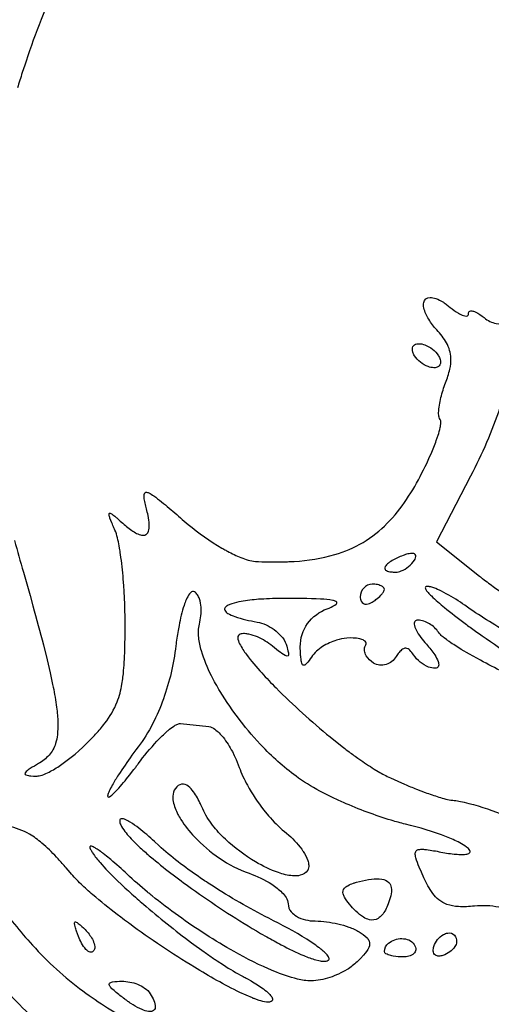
# Model space of a CAD drawing. Header units: millimetres. Extents: x 24.5 to 115.3, y 14.1 to 105.4.
# Tile 6 of 15: x 67.4 to 78.4, y 27.6 to 50.8. Entities that reach past the tile are written whole.
import ezdxf

# ---------------------------------------------------------------- set-up
doc = ezdxf.new("R2010")
doc.units = ezdxf.units.MM
doc.layers.add('Default', color=2, linetype='Continuous')

msp = doc.modelspace()

# ---------------------------------------------------------------- linework, layer by layer
at = {"layer": 'Default'}
for p, q in [((76.62483, 42.87083), (76.62483, 42.87083)), ((77.94303, 40.04443), (77.14457, 38.4992)), ((77.14457, 38.4992), (78.1547, 37.6932)), ((76.62283, 38.06982), (76.62283, 38.06982)), ((75.91927, 37.38415), (75.91927, 37.38415)), ((69.00967, 33.84477), (69.00967, 33.84477)), ((75.10122, 29.99525), (75.10122, 29.99525)), ((73.20686, 29.66556), (73.20686, 29.66556)), ((68.74075, 29.24143), (68.74075, 29.24143)), ((77.08344, 29.00666), (77.08344, 29.00666)), ((75.91927, 28.88417), (75.91927, 28.88417)), ((69.83089, 27.76588), (69.83089, 27.76588))]:
    msp.add_line(p, q, dxfattribs=at)
for points in [[(74.43761, 58.23328, 0.05990545), (72.04927, 56.74974, 0.04409548), (70.52903, 55.29072, 0.03087226), (69.56403, 54.04017, 0.03843802), (68.392, 51.98351, 0.00530899), (68.26721, 51.71503, 0.02589668), (67.51397, 49.78527)], [(67.51397, 49.78527), (67.48385, 49.69445), (67.45416, 49.60427), (67.42494, 49.51471, 0.00609598), (67.31126, 49.1587, 0.01227986)], [(77.15199, 43.47647, -0.05055365), (76.96136, 43.72563, -0.08817509), (76.84665, 43.99351, -0.1068398), (76.84444, 44.11758, -0.3755827), (76.99297, 44.23701, -0.09114039), (77.12499, 44.21367, -0.04845057), (77.30367, 44.12403, -0.03187607), (77.38598, 44.06723), (77.46468, 44.00538)], [(77.46468, 44.00538, 0.04700547), (77.65775, 43.86765, 0.05165747), (77.77436, 43.81305, 0.09170496), (77.84727, 43.80228, 0.4357662), (77.89483, 43.8586)], [(77.89483, 43.8586, -0.2963285), (77.92493, 43.91671, -0.1354617), (77.97329, 43.92292, -0.08381779), (78.05347, 43.89964, -0.06178295), (78.26247, 43.76371)], [(78.26247, 43.76371, 0.131709), (78.54449, 43.62769, 0.08246619), (78.77596, 43.62716, 0.03046587), (78.94452, 43.66556, 0.03104554), (79.18726, 43.75638, 0.02047897), (79.42074, 43.86877)], [(77.35643, 42.23376, 0.0354336), (77.45535, 42.5553, 0.05991357), (77.48075, 42.80842, 0.1206994), (77.37756, 43.1726, 0.05795991), (77.15199, 43.47647)], [(76.62483, 42.87083, -0.059924), (76.58532, 42.9563, -0.09279707), (76.57591, 43.02926, -0.2364), (76.62761, 43.12496, -0.1516011), (76.73264, 43.15305)], [(76.73264, 43.15305, -0.09360436), (76.8689, 43.12625, -0.157465), (77.18928, 42.87083)], [(77.08147, 42.58861, -0.09424601), (76.94521, 42.61541, -0.1575573), (76.62483, 42.87083)], [(77.18928, 42.87083, -0.06150134), (77.22881, 42.78536, -0.09327478), (77.2382, 42.71239, -0.2368318), (77.1865, 42.6167, -0.151727), (77.08147, 42.58861)], [(77.22698, 41.37497, -0.1159988), (77.20174, 41.42591, -0.04624749), (77.19205, 41.52968, -0.05672197), (77.24723, 41.88799, -0.02961648), (77.35643, 42.23376)], [(78.74566, 42.15969, -0.03457117), (78.72938, 42.01812, -0.03053905), (78.66467, 41.75966, -0.01622876), (78.63017, 41.64844, -0.02166003), (78.31683, 40.83344, -0.01872973), (77.94303, 40.04443)], [(76.80189, 40.11906, 0.02406882), (77.07877, 40.72523, 0.00997275), (77.13832, 40.88212), (77.17895, 41.00171, 0.03157571), (77.22887, 41.18498, 0.03562504), (77.2377, 41.23227, 0.05786956), (77.24461, 41.30455), (77.24192, 41.34128, 0.1414862), (77.22698, 41.37497)], [(72.89521, 38.04181), (72.96924, 38.03838, 0.01567744), (73.55272, 38.03205, 0.00686512), (73.68101, 38.03656), (73.8052, 38.04335, 0.05561197), (74.75507, 38.20204, 0.1300878), (75.98806, 38.93675, 0.04899375), (76.44013, 39.4968, 0.03045526), (76.80189, 40.11906)], [(70.33952, 39.2725, -0.02215244), (70.30569, 39.41135, -0.04587512), (70.28226, 39.54976, -0.02524272), (70.28078, 39.58094, -0.1068063), (70.28954, 39.63729, -0.2636216), (70.32318, 39.66485, -0.1356373), (70.39362, 39.64971, -0.03786216), (70.50804, 39.58226, -0.02029177), (70.87151, 39.29384, -0.0047818), (71.22243, 38.99027)], [(69.59788, 38.77861, -0.00403931), (69.57636, 38.82701, -0.00796537), (69.52602, 38.94444), (69.48277, 39.0577, -0.06296583), (69.46326, 39.13089, -0.1275339), (69.46466, 39.16586, -0.3774134), (69.48542, 39.17544, -0.08767185), (69.55248, 39.13916, -0.00530832), (69.59741, 39.1039, -0.02755905), (69.66214, 39.04792), (69.7253, 38.99027)], [(69.7253, 38.99027, 0.03089388), (69.96647, 38.78888, 0.03143127), (70.07851, 38.71632, 0.06886642), (70.19487, 38.66543, 0.1465727), (70.30343, 38.66185, 0.1860667), (70.36897, 38.71684, 0.1141859), (70.40151, 38.85504, 0.04933604), (70.38451, 39.06585), (70.37504, 39.11792, 0.01458493), (70.33952, 39.2725)], [(71.22243, 38.99027, 0.04183736), (72.003, 38.41757), (72.10754, 38.35532, 0.01076799), (72.15379, 38.32887, 0.01806577), (72.19744, 38.30454, 0.02595507), (72.23859, 38.28219, 0.02782832), (72.55589, 38.13185, 0.02650886), (72.72213, 38.07397, 0.05419552), (72.89521, 38.04181)], [(69.83817, 36.45533, 0.02173656), (69.79472, 37.62486, 0.0134383), (69.73034, 38.20752, 0.01336939), (69.70734, 38.35244), (69.69765, 38.40672, 0.01751723), (69.65726, 38.59525, 0.04854848), (69.59788, 38.77861)], [(67.24353, 38.53306, 0.00401291), (67.45016, 37.79142)], [(76.35727, 38.18074, 0.04142507), (76.10048, 38.06115, 0.04658647), (75.99007, 37.98347, 0.05894785), (75.95072, 37.94122, 0.1064993), (75.92923, 37.89528, 0.3379735), (75.96732, 37.82784, 0.09734219), (76.07398, 37.79717, 0.04226203), (76.18484, 37.79083)], [(76.62283, 38.06982, 0.07749386), (76.65118, 38.12756, 0.1399403), (76.65649, 38.18273, 0.325507), (76.58874, 38.2293, 0.07409669), (76.4705, 38.21697, 0.04118249), (76.35727, 38.18074)], [(76.18484, 37.79083, 0.08863552), (76.3164, 37.8183, 0.1548791), (76.62283, 38.06982)], [(67.45016, 37.79142), (67.60676, 37.2401), (67.67454, 36.99751, -0.00370513), (67.91991, 36.08334), (68.00706, 35.73413), (68.07922, 35.42516), (68.13772, 35.1516, -0.02145502), (68.14979, 35.09101, -0.0179751), (68.22843, 34.61839, -0.02962017), (68.259, 34.25348, -0.0373523), (68.24847, 33.97499, -0.05572907), (68.20557, 33.76872, -0.1071071), (68.05251, 33.49329, -0.07909646), (67.80539, 33.29788)], [(78.1547, 37.6932, 0.01631673), (78.2253, 37.63773, 0.00702564), (78.50468, 37.43061, 0.03196556), (80.57594, 36.15526)], [(75.63705, 37.50861, 0.210337), (75.43446, 37.41729, 0.1855038), (75.35484, 37.20973)], [(75.91927, 37.38415, 0.2461579), (75.87206, 37.45286, 0.08660338), (75.75832, 37.49646, 0.05193451), (75.63705, 37.50861)], [(77.80803, 37.01181, 0.02863493), (77.37318, 37.28457), (77.2579, 37.34429, 0.03807651), (77.07819, 37.4213, 0.02191832), (76.98232, 37.44822, 0.03817696), (76.95719, 37.45198), (76.93803, 37.45323, 0.1981395), (76.8833, 37.43782)], [(71.46677, 37.32853, 0.2263806), (71.41555, 37.33554, 0.1486829), (71.34804, 37.28052, 0.05872944), (71.27073, 37.141, 0.00911966), (71.22145, 37.01099, 0.03508398), (71.10234, 36.53962), (71.08049, 36.41995, 0.01020252), (71.0521, 36.23979, 0.0149712), (71.02844, 36.05902)], [(71.58054, 36.57156, 0.07960178), (71.61893, 36.96437, 0.06809381), (71.58126, 37.16253, 0.04355151), (71.53786, 37.25504, 0.1132753), (71.46677, 37.32853)], [(75.63705, 37.08527, 0.03286702), (75.72296, 37.1443, 0.04679026), (75.83991, 37.24879, 0.0628966), (75.88969, 37.31057, 0.1397516), (75.91927, 37.38415)], [(76.8833, 37.43782, 0.2818957), (76.88103, 37.40595, 0.07883953), (76.94756, 37.30998, 0.03492456), (77.02287, 37.23127, 0.02199231), (77.32894, 36.96136, 0.01359777), (77.8125, 36.58644, 0.00896943), (78.06014, 36.40671), (78.1851, 36.31844), (78.2165, 36.29649, 0.00959245), (78.31074, 36.23118)], [(73.56401, 37.17377, 0.01377387), (73.02013, 37.15581), (72.97058, 37.15226, 0.02686393), (72.55766, 37.10231, 0.02880997), (72.34424, 37.05025, 0.02197895), (72.25253, 37.01233, 0.1072485), (72.18504, 36.96011, 0.2789831), (72.17479, 36.89621, 0.1445722), (72.248, 36.82208, 0.04791196), (72.41114, 36.74725, 0.02975544), (72.66938, 36.67312, 0.00778157), (72.93256, 36.61877)], [(74.57872, 36.93015, 0.04183491), (74.75562, 37.01367), (74.78636, 37.03691, 0.1040621), (74.8045, 37.06223, 0.3649937), (74.78328, 37.1006, 0.0606387), (74.71053, 37.12595, 0.0361691), (74.42517, 37.15869, 0.01512158), (73.56401, 37.17377)], [(75.35484, 37.20973, 0.112757), (75.37513, 37.11127, 0.3081779), (75.50014, 37.03843, 0.1314418), (75.63705, 37.08527)], [(81.51445, 35.32049, -0.06808521), (81.38418, 35.31187, -0.04184889), (81.13637, 35.34775, -0.029398), (80.68778, 35.48034, -0.02349436), (79.93199, 35.79203, -0.02299419), (78.84364, 36.35596, -0.0243419), (77.80803, 37.01181)], [(73.94804, 36.03603, -0.1611729), (74.1179, 36.58577, -0.143359), (74.57872, 36.93015)], [(73.90356, 32.95757, -0.0454938), (73.07508, 33.68101, -0.05613169), (72.066, 34.99088, -0.01674911), (71.86378, 35.35811, -0.04568466), (71.62818, 35.94288, -0.04535541), (71.56438, 36.25417, -0.03771337), (71.55833, 36.41355, -0.04796544), (71.58054, 36.57156)], [(72.93256, 36.61877, -0.1120219), (73.33582, 36.44014, -0.05432817), (73.5001, 36.28949, -0.09963043), (73.61346, 36.0975)], [(76.70554, 36.66194, 0.1361423), (76.65206, 36.64937, 0.2879458), (76.62004, 36.57036, 0.091909), (76.66258, 36.43668, 0.03530765), (76.7738, 36.2591, 0.02182045), (76.90705, 36.0975)], [(77.19056, 36.37763, 0.1156842), (76.98068, 36.57542, 0.05813621), (76.84875, 36.63652, 0.07559782), (76.70554, 36.66194)], [(69.00967, 33.84477, 0.05806272), (69.02512, 33.86092, 0.01618163), (69.14597, 33.99023, 0.0228915), (69.36111, 34.24348, 0.07291434), (69.65169, 34.74511, 0.04919145), (69.76311, 35.16312, 0.02499297), (69.80358, 35.48459), (69.81303, 35.60573), (69.82462, 35.81792), (69.82774, 35.89761, 0.009268), (69.83488, 36.17648, 0.03327101), (69.83546, 36.2114, 0.00461064), (69.83817, 36.45533)], [(72.53533, 36.33359, 0.3450503), (72.48058, 36.25726, 0.1143149), (72.52448, 36.10689, 0.03817859), (72.68443, 35.85433, 0.02551604), (73.04219, 35.42493, 0.01253683), (73.37919, 35.0708, 0.02549023), (74.64677, 33.92274), (74.81357, 33.78857), (74.96127, 33.67321, 0.01198311), (75.09187, 33.57408, 0.0133422), (75.32395, 33.4053, 0.01819661), (75.68268, 33.16708), (75.77487, 33.11149, 0.02419911), (76.06039, 32.96022)], [(73.29355, 36.05362, 0.07061789), (72.94198, 36.26809, 0.05015333), (72.74384, 36.33274, 0.05373355), (72.63969, 36.34614, 0.08601113), (72.53533, 36.33359)], [(79.77834, 35.0647, -0.1720587), (79.73239, 35.0521, -0.06998043), (79.55501, 35.08821, -0.02019741), (79.23804, 35.20557, -0.02366465), (78.1738, 35.72087), (77.9149, 35.86499), (77.7233, 35.97781, -0.02142701), (77.44252, 36.1586, -0.01885637), (77.3745, 36.20738), (77.32454, 36.24557, -0.01974741), (77.25272, 36.30677, -0.04957622), (77.19056, 36.37763)], [(71.02844, 36.05902, -0.05668875), (70.73621, 34.8165, -0.03488626), (70.48224, 34.22905, -0.04315097), (70.1433, 33.68608)], [(73.61346, 36.0975), (73.62801, 36.05255), (73.65859, 35.94509, -0.1077441), (73.66795, 35.84207, -0.3466002), (73.64289, 35.81952, -0.1320297), (73.59134, 35.83399, -0.04635205), (73.43787, 35.93768), (73.29355, 36.05362)], [(75.03696, 36.24118, 0.06134212), (74.80007, 36.19482, 0.06945087), (74.47161, 36.04294, 0.03712326), (74.3266, 35.93307, 0.0581391), (74.2077, 35.79542)], [(75.47825, 36.06887, 0.2859885), (75.48509, 36.14771, 0.1313877), (75.44157, 36.18953, 0.07940564), (75.3448, 36.22571, 0.06920648), (75.03696, 36.24118)], [(75.664, 35.65751, -0.120741), (75.49401, 35.8284, -0.09386853), (75.45332, 35.9465, -0.1696441), (75.47825, 36.06887)], [(76.90705, 36.0975, -0.0372541), (77.10056, 35.84835, -0.06519702), (77.17912, 35.69263, -0.1242571), (77.19231, 35.59142, -0.3960185), (77.10856, 35.53305)], [(78.31074, 36.23118, -0.01105959), (79.07391, 35.68482, -0.00506063), (79.26109, 35.54262), (79.39994, 35.43369), (79.50287, 35.3502, -0.02084364), (79.65379, 35.22014), (79.69048, 35.18582, -0.02452554), (79.74329, 35.13169, -0.02680077), (79.76749, 35.1017), (79.77766, 35.08461, -0.2944586), (79.77834, 35.0647)], [(74.2077, 35.79542, -0.05770598), (74.08846, 35.63625, -0.09074973), (74.05257, 35.60973, -0.475285), (73.99172, 35.63315, -0.08771714), (73.96459, 35.73145), (73.95618, 35.80729, -0.00752235), (73.95245, 35.86444, -0.0214312), (73.94804, 36.03603)], [(76.60621, 35.8454, 0.0642896), (76.52007, 35.95619, 0.1802649), (76.4227, 36.00401, 0.1455815), (76.34779, 35.98242, 0.09081485), (76.26364, 35.90373, 0.03566979), (76.19778, 35.80925)], [(77.10856, 35.53305, -0.08482262), (76.9584, 35.56296, -0.1561954), (76.60621, 35.8454)], [(76.19778, 35.80925, -0.1810748), (75.96203, 35.62386, -0.2183684), (75.664, 35.65751)], [(70.14532, 33.291, -0.02992486), (70.58422, 33.82046, -0.03136931), (70.83295, 34.06178), (70.84963, 34.076, -0.01894717), (70.98036, 34.17498, -0.04651336), (71.05251, 34.21562, -0.1300849), (71.1331, 34.23483)], [(71.79945, 34.16427, -0.1225443), (71.94289, 34.10247, -0.06652862), (72.13493, 33.91443, -0.04383998), (72.35321, 33.57701), (72.39849, 33.48713), (72.41458, 33.45302, -0.02440384), (72.51361, 33.20845)], [(67.75259, 33.00163, 0.06269973), (67.84878, 33.01488, 0.04318494), (68.01746, 33.07903, 0.03277864), (68.29001, 33.23656, 0.05344006), (69.00967, 33.84477)], [(70.1433, 33.68608), (70.09206, 33.61834), (69.99738, 33.49024, 0.01588961), (69.68201, 33.03033, 0.01999846), (69.60812, 32.91173), (69.55479, 32.82137, 0.02880203), (69.48036, 32.68249, 0.03535268), (69.44814, 32.61027, 0.07524414), (69.42816, 32.53372)], [(67.80539, 33.29788, 0.00906657), (67.61221, 33.17945, 0.04084149), (67.51978, 33.10929, 0.1339703), (67.48703, 33.06223, 0.3414698), (67.50761, 33.0304, 0.08253555), (67.62901, 33.00686), (67.69079, 33.0034), (67.75259, 33.00163)], [(69.42816, 32.53372, 0.332702), (69.4397, 32.51099, 0.1806689), (69.47266, 32.51973, 0.06715053), (69.57259, 32.60059, 0.0267769), (69.87111, 32.93573), (69.94128, 33.02334), (70.04442, 33.15636, 0.02042632), (70.09515, 33.22351, 0.0340128), (70.12032, 33.25724, 0.04075558), (70.14532, 33.291)], [(72.51361, 33.20845, 0.03777094), (72.70735, 32.78605, 0.03897988), (73.0929, 32.20601), (73.2033, 32.071, 0.04506448), (73.57452, 31.70294)], [(76.41316, 31.87589, -0.01578075), (76.08192, 31.96492, -0.03195968), (74.95797, 32.38488, -0.00949273), (74.68555, 32.51125), (74.48405, 32.61211, -0.03409946), (73.90356, 32.95757)], [(76.06039, 32.96022), (76.2379, 32.88033), (76.39432, 32.81271, 0.01107796), (76.67027, 32.69964), (76.8792, 32.61966, 0.0133791), (77.19656, 32.51032, 0.02341737), (77.3581, 32.46394, 0.05032626), (77.52368, 32.4348)], [(71.04897, 32.75119, 0.1589067), (70.9611, 32.57573, 0.08074967), (70.96553, 32.40289, 0.07494399), (71.07543, 32.1046, 0.01815069), (71.14457, 31.98489, 0.04936593), (71.46435, 31.57813, 0.05262982), (72.05435, 31.07542, 0.06773236), (72.74428, 30.72195)], [(71.65713, 32.23264), (71.61359, 32.33116, 0.01012316), (71.57184, 32.41741, 0.06605572), (71.38606, 32.70279), (71.3523, 32.73687, 0.1568677), (71.20401, 32.81535, 0.2337099), (71.04897, 32.75119)], [(77.52368, 32.4348, -0.03766545), (77.66977, 32.41686), (77.7956, 32.39017, -0.03335712), (78.65257, 32.11636)], [(74.12052, 30.79302, -0.1993426), (73.94784, 30.67367, -0.07464164), (73.76442, 30.66147, -0.0611675), (73.43315, 30.73622, -0.05115197), (72.89881, 30.99007, -0.05564389), (72.18968, 31.52313, -0.04195631), (71.88842, 31.85163, -0.06423683), (71.65713, 32.23264)], [(70.62761, 31.37334), (70.52777, 31.46774, 0.02091504), (70.16072, 31.78057, 0.02621634), (69.95684, 31.92242, 0.04972054), (69.83936, 31.98376, 0.06860795), (69.76653, 32.00343, 0.2021836), (69.72512, 31.9931, 0.2228705), (69.71039, 31.95302)], [(69.71039, 31.95302, 0.1026955), (69.73397, 31.85969, 0.0570281), (69.83224, 31.70248, 0.0318048), (70.0717, 31.43779, 0.01487739), (70.19263, 31.32245, 0.01395355), (70.43511, 31.10817, 0.01940699), (71.39499, 30.36655, 0.02200987), (72.91908, 29.36868, 0.01257097), (72.96846, 29.33956, 0.00476178), (73.16079, 29.22843, 0.00984017), (73.50198, 29.04149, 0.02011215), (74.03017, 28.7892, 0.03025869), (74.3091, 28.68991), (74.38197, 28.67191, 0.03938453), (74.49396, 28.65687, 0.1412), (74.60493, 28.67841)], [(68.54744, 30.73773), (68.4513, 30.84985, 0.00160572), (68.2668, 31.05701), (68.22535, 31.1017, 0.02808184), (67.88589, 31.43026, 0.04199319), (67.59695, 31.63805, 0.0882424), (67.09808, 31.82198, 0.01998115), (67.03249, 31.83305, 0.03645749), (66.56789, 31.86275)], [(73.57452, 31.70294), (73.62749, 31.65952, -0.05918605), (73.97993, 31.28659, -0.03151101), (74.01738, 31.2321, -0.06004684), (74.12244, 31.02509, -0.07029274), (74.14637, 30.90886, -0.151814), (74.12052, 30.79302)], [(77.20139, 31.22833, 0.02529581), (77.55882, 31.17308, 0.01815014), (77.69923, 31.16292, 0.04217736), (77.82867, 31.16759, 0.0719462), (77.87878, 31.17838, 0.09898848), (77.9163, 31.19814, 0.3801254), (77.92217, 31.2595, 0.1004084), (77.85023, 31.33482, 0.04356452), (77.68649, 31.43743, 0.02669905), (77.37958, 31.5779, 0.03595564), (76.41316, 31.87589)], [(69.88413, 30.701, 0.01510154), (69.50121, 31.0421), (69.39948, 31.1259), (69.32011, 31.18838, 0.02372911), (69.2573, 31.23543, 0.01301959), (69.15411, 31.30583, 0.03713669), (69.06997, 31.35069, 0.1191136), (69.02866, 31.35994, 0.4635139), (69.00947, 31.33771, 0.09609766), (69.03747, 31.26102)], [(69.03747, 31.26102, 0.04034787), (69.07517, 31.19827, 0.03483924), (69.25144, 30.97114, 0.02168062), (69.62331, 30.58239), (69.79361, 30.42008, 0.01073548), (70.12054, 30.12387, 0.00680558), (70.26608, 29.99706, 0.01764943), (71.39548, 29.09175), (71.68838, 28.87877, 0.00865069), (71.91138, 28.72373, 0.01720379), (71.99591, 28.6668), (72.1451, 28.56916, 0.02451408), (72.60615, 28.29836)], [(73.20686, 29.66556, -0.02794369), (71.86504, 30.44057, -0.01136339), (71.70321, 30.54734, -0.00865958), (71.56274, 30.64256, -0.01335241), (71.08163, 30.99057, -0.02787147), (70.62761, 31.37334)], [(76.84862, 30.61629), (76.79056, 30.74441), (76.7372, 30.86664, -0.03296918), (76.65711, 31.08752, -0.08356828), (76.64458, 31.19007, -0.2513793), (76.6851, 31.26263, -0.1194453), (76.74819, 31.28268, -0.03655908), (76.86274, 31.28244, -0.02380479), (77.20139, 31.22833)], [(73.2857, 27.7254, -0.1325544), (73.24352, 27.70306, -0.08076045), (73.15349, 27.69961, -0.03700702), (72.98302, 27.73802, -0.02445298), (72.90303, 27.76483, -0.02671322), (72.8254, 27.79408), (72.67497, 27.85734), (72.53161, 27.92359, -0.0245605), (71.46171, 28.51704, -0.02028442), (69.93758, 29.53947, -0.03580066), (69.91441, 29.55653, -0.00961949), (69.73328, 29.69185), (69.65454, 29.75183, -0.01552901), (69.07809, 30.21909, -0.00985627), (68.80347, 30.46886, -0.02406891), (68.54744, 30.73773)], [(74.20034, 28.19527, -0.05892776), (73.88503, 28.23766, -0.03909323), (73.32281, 28.42563, -0.0303282), (72.39435, 28.88358, -0.02661679), (71.08778, 29.72125, -0.01599476), (70.4708, 30.19247, -0.03028883), (70.43311, 30.22314, -0.03655377), (70.39787, 30.25204, -0.03038544), (70.36494, 30.27924, -0.01739876), (69.88413, 30.701)], [(72.74428, 30.72195, -0.06060508), (73.27966, 30.46345, -0.04981039), (73.51604, 30.27368, -0.05760791), (73.6125, 30.15369, -0.1377491), (73.6615, 30.00783)], [(75.10122, 29.99525, -0.0464899), (74.98373, 30.16186, -0.04671566), (74.95355, 30.2376, -0.2538209), (74.9819, 30.37035, -0.0971142), (75.05879, 30.43054, -0.04599294), (75.19283, 30.48779, -0.02952588), (75.2623, 30.50961), (75.33254, 30.529)], [(75.33254, 30.529, -0.03315105), (75.61932, 30.58641, -0.06999371), (75.85791, 30.58699, -0.1649866), (76.02373, 30.50738, -0.1518988), (76.07996, 30.38648, -0.09466376), (76.06879, 30.19008, -0.03744931), (76.01075, 30.00212)], [(78.03594, 29.95071, -0.03728906), (77.66254, 29.93898, -0.07526069), (77.38405, 29.99214, -0.1501608), (77.05412, 30.25088, -0.05207217), (76.84862, 30.61629)], [(66.60594, 30.49271, 0.08954773), (66.64062, 30.38405, 0.02490162), (66.7459, 30.19978), (66.84921, 30.04567, 0.02870724), (67.66428, 29.03537)], [(73.6615, 30.00783, 0.1791094), (73.73705, 29.81302, 0.07658985), (73.85507, 29.71414, 0.07535493), (74.06834, 29.62889, 0.05825679), (74.2965, 29.60206)], [(76.01075, 30.00212, -0.02791336), (75.94572, 29.85947, -0.05450159), (75.86698, 29.74334, -0.08533255), (75.77398, 29.66315, -0.1995972), (75.57021, 29.63223, -0.08007207), (75.43091, 29.69026, -0.05785437), (75.25384, 29.82947, -0.03631356), (75.10122, 29.99525)], [(79.39078, 29.40261, 0.05424109), (79.1216, 29.67515, 0.1159351), (78.60715, 29.92467, 0.04108923), (78.32259, 29.96013, 0.02892504), (78.03594, 29.95071)], [(74.60493, 28.67841, 0.406284), (74.62024, 28.74008, 0.09251056), (74.55766, 28.82734, 0.03100277), (74.52217, 28.86241, 0.01337096), (74.44913, 28.92577, 0.02639781), (74.37772, 28.98148, 0.01557954), (74.09727, 29.17263, 0.02497867), (73.20686, 29.66556)], [(74.2965, 29.60206, -0.05583284), (74.828, 29.53313, -0.03199989), (75.08607, 29.45813, -0.05385064), (75.33005, 29.34545)], [(68.74075, 29.24143), (68.69744, 29.35963, -0.02358661), (68.66222, 29.4724, -0.05034237), (68.64992, 29.54176, -0.1633944), (68.65549, 29.57219, -0.2919667), (68.67545, 29.57972, -0.1042634), (68.7389, 29.54503, -0.02803208), (68.89874, 29.39942)], [(68.89874, 29.39942, -0.07616574), (69.06923, 29.17461, -0.06356955), (69.1203, 29.03715, -0.07362118), (69.12338, 28.96169, -0.1616788), (69.09144, 28.89336)], [(69.09144, 28.89336, -0.2625837), (69.01934, 28.87099, -0.1473343), (68.91842, 28.93532, -0.0702049), (68.81512, 29.07993, -0.02468862), (68.74075, 29.24143)], [(75.33005, 29.34545, -0.06244452), (75.5134, 29.20482, -0.08040506), (75.56343, 29.12985, -0.2101594), (75.55434, 28.98145, -0.07119887), (75.42966, 28.80256), (75.35592, 28.72214), (75.27965, 28.64422)], [(75.91927, 28.88417, -0.2282724), (76.01948, 29.0834, -0.1718037), (76.32829, 29.18826, -0.1050556), (76.49355, 29.15556, -0.149869), (76.62199, 29.04654)], [(77.08344, 29.00666, -0.1858717), (77.30328, 29.2832, -0.09540029), (77.40745, 29.31888, -0.2539989), (77.56349, 29.26883, -0.1827334), (77.61261, 29.1125)], [(67.66428, 29.03537, 0.04977891), (68.84869, 27.95993, 0.03969318), (70.03629, 27.21402, 0.06023465), (72.33423, 26.34254, 0.04640382), (74.17257, 26.06233, 0.0403616), (75.57664, 26.09228), (75.70815, 26.10715, 0.03625059), (76.7151, 26.30188, 0.03433109), (77.44512, 26.55094, 0.06135201), (78.45407, 27.1168, 0.07393981), (79.27509, 27.93168)], [(76.62199, 29.04654, -0.164674), (76.6552, 28.92322, -0.1675665), (76.61404, 28.83987, -0.1329965), (76.49421, 28.77579, -0.0580388), (76.35927, 28.75972)], [(77.29511, 28.79499, -0.08841841), (77.19599, 28.77795, -0.1260723), (77.12106, 28.79831, -0.2448628), (77.06699, 28.89615, -0.09540876), (77.08344, 29.00666)], [(77.61261, 29.1125, -0.1415201), (77.57487, 29.00013, -0.09371818), (77.45167, 28.87489, -0.07505738), (77.29511, 28.79499)], [(76.35927, 28.75972, -0.0428068), (76.12704, 28.77859, -0.05637531), (76.01139, 28.80819, -0.06130186), (75.95583, 28.83465, -0.2418057), (75.91927, 28.88417)], [(75.27965, 28.64422, -0.05547138), (75.04372, 28.46253, -0.0580263), (74.63897, 28.27546, -0.07847814), (74.20034, 28.19527)], [(72.60615, 28.29836, -0.01161336), (72.70557, 28.2453), (72.79157, 28.19655, -0.03266244), (73.08136, 28.0058, -0.04599476), (73.21647, 27.88962, -0.04396128), (73.27589, 27.81795, -0.07951543), (73.29648, 27.7733, -0.2713816), (73.2857, 27.7254)], [(73.94372, 25.14842, -0.03519986), (72.03887, 25.37182, -0.02990964), (70.64062, 25.72712, -0.02804476), (69.62853, 26.11515, -0.04953741), (68.21529, 26.91818, -0.06074325), (67.01141, 28.01041)], [(69.83089, 27.76588, -0.008862), (69.60311, 27.94525, -0.02579431), (69.50552, 28.03674, -0.08289782), (69.468, 28.08865, -0.312055), (69.46993, 28.1398, -0.152028), (69.53941, 28.16993, -0.04060943), (69.76428, 28.1863)], [(69.76428, 28.1863, -0.09891284), (70.12907, 28.11557, -0.05430382), (70.29475, 28.02717, -0.09525212), (70.42755, 27.89427)], [(70.42755, 27.89427, -0.04092705), (70.51048, 27.73653, -0.1070222), (70.54561, 27.58056, -0.3331874), (70.47659, 27.48295, -0.105971), (70.3853, 27.47754, -0.05471568), (70.23381, 27.52154, -0.0463843), (70.025, 27.6316), (69.97527, 27.66348, -0.02336326), (69.90228, 27.7135), (69.86637, 27.73944, -0.02625798), (69.83089, 27.76588)]]:
    msp.add_lwpolyline(points, format="xyb", dxfattribs=at)
msp.add_lwpolyline([(71.1331, 34.23483), (71.79945, 34.16427)], dxfattribs=at)

doc.saveas('drawing.dxf')
